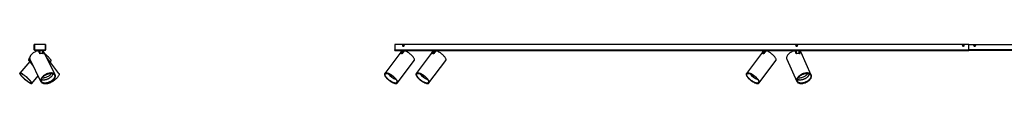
# Model space of a CAD drawing. Header units: millimetres. Extents: x 305 to 991, y 453 to 685.
# Tile 1 of 4: x 305 to 648, y 460 to 473. Entities that reach past the tile are written whole.
import ezdxf

# ---------------------------------------------------------------- set-up
doc = ezdxf.new("R2010")
doc.units = ezdxf.units.MM

msp = doc.modelspace()

# ---------------------------------------------------------------- linework, layer by layer
at = {"color": 7, "linetype": 'Continuous', "lineweight": 25}
for p, q in [((309.7, 471.5), (309.7, 473.35)), ((309.78, 473.35), (309.7, 473.35)), ((309.78, 471.5), (309.78, 473.35)), ((313.54, 473.35), (313.62, 473.35)), ((313.54, 473.35), (313.54, 471.5)), ((313.62, 473.35), (313.62, 471.5)), ((635.27, 473.35), (435.27, 473.35)), ((435.27, 473.35), (435.27, 471.5)), ((635.27, 471.5), (635.27, 473.35)), ((635.27, 473.35), (835.27, 473.35)), ((309.78, 471.5), (309.7, 471.5)), ((313.62, 473.3), (309.78, 473.3)), ((309.78, 473.3), (309.78, 471.48)), ((309.88, 471.38), (313.52, 471.38)), ((309.9, 471.38), (309.9, 471.3)), ((313.42, 471.38), (309.9, 471.38)), ((313.42, 471.3), (309.9, 471.3)), ((310.72, 471.2), (310.72, 471.08)), ((310.73, 471.2), (310.73, 471.08)), ((310.74, 471.2), (310.74, 471.09)), ((311.37, 471.2), (310.75, 471.2)), ((311.57, 470.17), (311.11, 471.09)), ((312.52, 471.2), (311.58, 471.2)), ((312.58, 470.14), (312.59, 471.2)), ((312.58, 470.66), (312.83, 470.17)), ((312.58, 470.43), (312.74, 470.12)), ((312.6, 471.08), (312.6, 471.2)), ((316.93, 462.81), (313.1, 470.61)), ((313.42, 471.38), (313.42, 471.3)), ((313.54, 471.5), (313.62, 471.5)), ((313.62, 471.48), (313.62, 473.3)), ((437.34, 470.65), (431.76, 463.25)), ((435.27, 471.5), (635.27, 471.5)), ((435.27, 471.3), (435.27, 471.5)), ((435.27, 471.3), (635.27, 471.3)), ((437.03, 470.17), (437.34, 470.58)), ((437.2, 470.15), (437.34, 470.35)), ((437.33, 471.2), (437.35, 470.16)), ((437.97, 471.2), (437.36, 471.2)), ((438.55, 471.09), (437.85, 470.17)), ((438.12, 472.99), (438.27, 473.08)), ((438.12, 472.82), (438.12, 472.99)), ((438.12, 472.82), (438.27, 472.73)), ((439.13, 471.2), (438.18, 471.2)), ((438.42, 472.99), (438.27, 473.08)), ((438.42, 472.82), (438.27, 472.73)), ((438.42, 472.82), (438.42, 472.99)), ((439.19, 470.95), (439.2, 471.2)), ((448.34, 470.65), (442.76, 463.25)), ((448.03, 470.17), (448.34, 470.58)), ((448.2, 470.15), (448.34, 470.35)), ((448.33, 471.2), (448.35, 470.16)), ((448.97, 471.2), (448.36, 471.2)), ((449.55, 471.09), (448.85, 470.17)), ((450.13, 471.2), (449.18, 471.2)), ((450.19, 470.95), (450.2, 471.2)), ((563.34, 470.65), (557.76, 463.25)), ((563.03, 470.17), (563.34, 470.58)), ((563.2, 470.15), (563.34, 470.35)), ((563.33, 471.2), (563.35, 470.16)), ((563.97, 471.2), (563.36, 471.2)), ((564.55, 471.09), (563.85, 470.17)), ((565.13, 471.2), (564.18, 471.2)), ((565.19, 470.95), (565.2, 471.2)), ((574.34, 471.2), (574.35, 471.1)), ((574.93, 471.2), (574.36, 471.2)), ((575.11, 470.17), (574.69, 471.09)), ((575.12, 472.99), (575.27, 473.08)), ((575.12, 472.82), (575.12, 472.99)), ((575.12, 472.82), (575.27, 472.73)), ((576.11, 471.2), (575.13, 471.2)), ((575.42, 472.99), (575.27, 473.08)), ((575.42, 472.82), (575.27, 472.73)), ((575.42, 472.82), (575.42, 472.99)), ((576.17, 470.14), (576.19, 471.2)), ((576.18, 470.67), (576.41, 470.17)), ((576.18, 470.45), (576.33, 470.12)), ((580.34, 462.72), (576.84, 470.53)), ((633.12, 472.99), (633.27, 473.08)), ((633.12, 472.82), (633.12, 472.99)), ((633.12, 472.82), (633.27, 472.73)), ((633.42, 472.99), (633.27, 473.08)), ((633.42, 472.82), (633.27, 472.73)), ((633.42, 472.82), (633.42, 472.99)), ((635.27, 471.5), (635.27, 471.3)), ((835.27, 471.5), (635.27, 471.5)), ((835.27, 471.3), (635.27, 471.3)), ((637.12, 472.99), (637.27, 473.08)), ((637.12, 472.82), (637.12, 472.99)), ((637.12, 472.82), (637.27, 472.73)), ((637.42, 472.99), (637.27, 473.08)), ((637.42, 472.82), (637.27, 472.73)), ((637.42, 472.82), (637.42, 472.99)), ((308.1, 467.4), (304.62, 463.4)), ((307.86, 467.71), (309.32, 465.84)), ((308.06, 467.86), (308.18, 467.71)), ((308.17, 468.19), (312, 460.38)), ((308.21, 467.67), (308.18, 467.71)), ((318.29, 463.29), (314, 468.78)), ((315.22, 467.22), (315.55, 467.6)), ((436.15, 459.94), (442.04, 467.74)), ((447.15, 459.94), (453.04, 467.74)), ((562.15, 459.94), (568.04, 467.74)), ((571.82, 468.27), (575.33, 460.47)), ((304.71, 463.38), (304.68, 463.35)), ((431.87, 463.27), (431.82, 463.2)), ((442.87, 463.27), (442.82, 463.2)), ((557.87, 463.27), (557.82, 463.2)), ((308.72, 459.85), (308.74, 459.88)), ((308.78, 459.79), (311.02, 462.38)), ((312.01, 460.54), (312.07, 460.42)), ((312.02, 460.51), (312.02, 460.52)), ((312.05, 460.46), (312.03, 460.49)), ((312.6, 461.66), (312.4, 461.67)), ((314.15, 459.76), (314.26, 459.76)), ((316.86, 462.77), (316.81, 462.89)), ((436.08, 459.99), (436.13, 460.05)), ((447.08, 459.99), (447.13, 460.05)), ((562.08, 459.99), (562.13, 460.05)), ((575.34, 460.62), (575.4, 460.5)), ((575.36, 460.59), (575.35, 460.6)), ((575.39, 460.53), (575.36, 460.57)), ((580.27, 462.69), (580.21, 462.81)), ((580.23, 462.8), (580.23, 462.78)), ((580.24, 462.77), (580.26, 462.72))]:
    msp.add_line(p, q, dxfattribs=at)
at = {"color": 8, "linetype": 'Continuous', "lineweight": 25}
for p, q in [((310.75, 471.2), (310.75, 471.09)), ((311.37, 470.57), (311.37, 471.2)), ((311.58, 471.2), (311.58, 470.15)), ((312.51, 470.15), (312.52, 471.2)), ((312.79, 470.11), (312.83, 470.17)), ((437.03, 470.17), (437.06, 470.13)), ((437.36, 471.2), (437.37, 470.16)), ((437.98, 470.34), (437.97, 471.2)), ((438.18, 471.2), (438.18, 470.61)), ((439.13, 470.98), (439.13, 471.2)), ((448.03, 470.17), (448.06, 470.13)), ((448.36, 471.2), (448.37, 470.16)), ((448.98, 470.34), (448.97, 471.2)), ((449.18, 471.2), (449.18, 470.61)), ((450.13, 470.98), (450.13, 471.2)), ((563.03, 470.17), (563.06, 470.13)), ((563.36, 471.2), (563.37, 470.16)), ((563.98, 470.34), (563.97, 471.2)), ((564.18, 471.2), (564.18, 470.61)), ((565.13, 470.98), (565.13, 471.2)), ((574.36, 471.2), (574.37, 471.1)), ((574.93, 470.56), (574.93, 471.2)), ((575.13, 471.2), (575.14, 470.13)), ((576.1, 470.15), (576.11, 471.2)), ((576.38, 470.11), (576.41, 470.17))]:
    msp.add_line(p, q, dxfattribs=at)
at = {"color": 7, "linetype": 'Continuous', "lineweight": 25, "flags": 128}
for points in [[(310.98, 471.15), (310.69, 471.07), (310.4, 470.98), (310.12, 470.86), (309.84, 470.72), (309.57, 470.57), (309.31, 470.4), (309.07, 470.22), (308.85, 470.03), (308.66, 469.83), (308.49, 469.63), (308.34, 469.42), (308.23, 469.21), (308.15, 469.01), (308.09, 468.81), (308.07, 468.61), (308.09, 468.43), (308.13, 468.26), (308.17, 468.19)], [(311.63, 471.3), (311.62, 471.3), (311.61, 471.29), (311.6, 471.28), (311.59, 471.27), (311.59, 471.26), (311.58, 471.24), (311.58, 471.22), (311.58, 471.2)], [(312.58, 471.3), (312.57, 471.3), (312.56, 471.29), (312.55, 471.28), (312.54, 471.27), (312.53, 471.26), (312.53, 471.24), (312.52, 471.22), (312.52, 471.2)], [(315.55, 467.6), (315.56, 467.61), (315.57, 467.66), (315.56, 467.74), (315.53, 467.84), (315.47, 467.97), (315.38, 468.11), (315.27, 468.26), (315.13, 468.43), (314.97, 468.61), (314.8, 468.81), (314.61, 469.01), (314.4, 469.21), (314.18, 469.42), (313.95, 469.63), (313.72, 469.83), (313.48, 470.03), (313.32, 470.16)], [(438.24, 471.3), (438.23, 471.3), (438.22, 471.29), (438.21, 471.28), (438.2, 471.27), (438.19, 471.26), (438.19, 471.24), (438.18, 471.22), (438.18, 471.2)], [(442.04, 467.74), (442.04, 467.74), (442.09, 467.84), (442.12, 467.97), (442.11, 468.11), (442.08, 468.26), (442.02, 468.43), (441.93, 468.61), (441.81, 468.81), (441.67, 469.01), (441.51, 469.21), (441.32, 469.42), (441.12, 469.63), (440.89, 469.83), (440.66, 470.03), (440.41, 470.22), (440.16, 470.4), (439.91, 470.57), (439.65, 470.72), (439.39, 470.86), (439.14, 470.98), (438.9, 471.07), (438.68, 471.15)], [(439.18, 471.3), (439.17, 471.3), (439.16, 471.29), (439.15, 471.28), (439.15, 471.27), (439.14, 471.26), (439.13, 471.24), (439.13, 471.22), (439.13, 471.2)], [(449.24, 471.3), (449.23, 471.3), (449.22, 471.29), (449.21, 471.28), (449.2, 471.27), (449.19, 471.26), (449.19, 471.24), (449.18, 471.22), (449.18, 471.2)], [(453.04, 467.74), (453.04, 467.74), (453.09, 467.84), (453.12, 467.97), (453.11, 468.11), (453.08, 468.26), (453.02, 468.43), (452.93, 468.61), (452.81, 468.81), (452.67, 469.01), (452.51, 469.21), (452.32, 469.42), (452.12, 469.63), (451.89, 469.83), (451.66, 470.03), (451.41, 470.22), (451.16, 470.4), (450.91, 470.57), (450.65, 470.72), (450.39, 470.86), (450.14, 470.98), (449.9, 471.07), (449.68, 471.15)], [(450.18, 471.3), (450.17, 471.3), (450.16, 471.29), (450.15, 471.28), (450.15, 471.27), (450.14, 471.26), (450.13, 471.24), (450.13, 471.22), (450.13, 471.2)], [(564.24, 471.3), (564.23, 471.3), (564.22, 471.29), (564.21, 471.28), (564.2, 471.27), (564.19, 471.26), (564.19, 471.24), (564.18, 471.22), (564.18, 471.2)], [(568.04, 467.74), (568.04, 467.74), (568.09, 467.84), (568.12, 467.97), (568.11, 468.11), (568.08, 468.26), (568.02, 468.43), (567.93, 468.61), (567.81, 468.81), (567.67, 469.01), (567.51, 469.21), (567.32, 469.42), (567.12, 469.63), (566.89, 469.83), (566.66, 470.03), (566.41, 470.22), (566.16, 470.4), (565.91, 470.57), (565.65, 470.72), (565.39, 470.86), (565.14, 470.98), (564.9, 471.07), (564.68, 471.15)], [(565.18, 471.3), (565.17, 471.3), (565.16, 471.29), (565.15, 471.28), (565.15, 471.27), (565.14, 471.26), (565.13, 471.24), (565.13, 471.22), (565.13, 471.2)], [(574.56, 471.15), (574.27, 471.07), (573.98, 470.98), (573.69, 470.86), (573.41, 470.72), (573.14, 470.57), (572.89, 470.4), (572.65, 470.22), (572.44, 470.03), (572.25, 469.83), (572.09, 469.63), (571.96, 469.42), (571.85, 469.21), (571.78, 469.01), (571.74, 468.81), (571.74, 468.61), (571.76, 468.43), (571.82, 468.27)], [(575.18, 471.3), (575.17, 471.3), (575.16, 471.29), (575.16, 471.28), (575.15, 471.27), (575.14, 471.26), (575.14, 471.24), (575.13, 471.22), (575.13, 471.2)], [(576.16, 471.3), (576.15, 471.3), (576.14, 471.29), (576.13, 471.28), (576.13, 471.27), (576.12, 471.26), (576.12, 471.24), (576.11, 471.22), (576.11, 471.2)], [(308.47, 467.58), (308.43, 467.57), (308.26, 467.56), (308.12, 467.57), (308, 467.61), (307.9, 467.66), (307.84, 467.74), (307.8, 467.84), (307.79, 467.97), (307.81, 468.11), (307.86, 468.26), (307.93, 468.43), (308.03, 468.61), (308.08, 468.68)], [(308.42, 467.66), (308.36, 467.66), (308.22, 467.67), (308.1, 467.71), (308.01, 467.76), (307.95, 467.85), (307.92, 467.95), (307.91, 468.07), (307.94, 468.21), (307.99, 468.37), (308.07, 468.54), (308.08, 468.54)], [(308.39, 467.73), (308.35, 467.73), (308.22, 467.75), (308.12, 467.8), (308.05, 467.87), (308.01, 467.97), (307.99, 468.08), (308.01, 468.21), (308.06, 468.37), (308.08, 468.44)], [(308.67, 459.76), (308.74, 459.77), (308.79, 459.8), (308.8, 459.86), (308.79, 459.94), (308.75, 460.05), (308.69, 460.17), (308.6, 460.31), (308.48, 460.47), (308.35, 460.65), (308.19, 460.83), (308.01, 461.03), (307.81, 461.23), (307.6, 461.44), (307.38, 461.65), (307.15, 461.86), (306.91, 462.06), (306.67, 462.26), (306.43, 462.45), (306.19, 462.63), (305.97, 462.8), (305.75, 462.95), (305.54, 463.08), (305.35, 463.2), (305.17, 463.29), (305.02, 463.36), (304.89, 463.41), (304.78, 463.43), (304.69, 463.43), (304.63, 463.41), (304.6, 463.36), (304.6, 463.29), (304.62, 463.2), (304.68, 463.08), (304.75, 462.95), (304.86, 462.8), (304.98, 462.63), (305.13, 462.45), (305.3, 462.26), (305.49, 462.06), (305.69, 461.86), (305.91, 461.65), (306.14, 461.44), (306.37, 461.23), (306.61, 461.03), (306.85, 460.83), (307.09, 460.65), (307.32, 460.47), (307.55, 460.31), (307.76, 460.17), (307.96, 460.05), (308.14, 459.94), (308.31, 459.86), (308.45, 459.8), (308.57, 459.77), (308.67, 459.76)], [(308.62, 459.8), (308.69, 459.81), (308.73, 459.85), (308.75, 459.91), (308.74, 459.99), (308.7, 460.1), (308.63, 460.22), (308.54, 460.36), (308.42, 460.52), (308.28, 460.7), (308.12, 460.89), (307.94, 461.08), (307.74, 461.28), (307.53, 461.49), (307.3, 461.7), (307.07, 461.91), (306.84, 462.11), (306.6, 462.31), (306.36, 462.49), (306.13, 462.67), (305.9, 462.83), (305.69, 462.97), (305.49, 463.09), (305.31, 463.2), (305.14, 463.28), (305, 463.34), (304.88, 463.38), (304.78, 463.39), (304.71, 463.38), (304.67, 463.34), (304.65, 463.28), (304.66, 463.2), (304.7, 463.09), (304.77, 462.97), (304.86, 462.83), (304.98, 462.67), (305.12, 462.49), (305.28, 462.31), (305.47, 462.11), (305.66, 461.91), (305.88, 461.7), (306.1, 461.49), (306.33, 461.28), (306.57, 461.08), (306.8, 460.89), (307.04, 460.7), (307.27, 460.52), (307.5, 460.36), (307.71, 460.22), (307.91, 460.1), (308.09, 459.99), (308.26, 459.91), (308.4, 459.85), (308.52, 459.81), (308.62, 459.8)], [(307.93, 461.09), (308.11, 460.89), (308.27, 460.7), (308.41, 460.53), (308.53, 460.37), (308.62, 460.23), (308.69, 460.1), (308.73, 460), (308.74, 459.92), (308.73, 459.86), (308.68, 459.82), (308.61, 459.81), (308.52, 459.82), (308.4, 459.86), (308.26, 459.92), (308.09, 460), (307.91, 460.1), (307.71, 460.23), (307.5, 460.37), (307.27, 460.53), (307.04, 460.7), (306.81, 460.89), (306.57, 461.08), (306.33, 461.28), (306.1, 461.49), (305.88, 461.7), (305.67, 461.9), (305.47, 462.11), (305.29, 462.3), (305.13, 462.49), (304.99, 462.66), (304.87, 462.82), (304.78, 462.96), (304.71, 463.09), (304.67, 463.19), (304.66, 463.27), (304.68, 463.33), (304.72, 463.37), (304.79, 463.38), (304.88, 463.37), (305, 463.33), (305.15, 463.28), (305.31, 463.19), (305.49, 463.09), (305.69, 462.97), (305.9, 462.82), (306.13, 462.66), (306.36, 462.49), (306.59, 462.31), (306.83, 462.11), (307.07, 461.91), (307.3, 461.7), (307.52, 461.49), (307.73, 461.29), (307.93, 461.09)], [(307.86, 461.11), (308.03, 460.93), (308.19, 460.75), (308.32, 460.58), (308.43, 460.43), (308.52, 460.29), (308.58, 460.18), (308.62, 460.08), (308.63, 460), (308.61, 459.95), (308.56, 459.92), (308.49, 459.91), (308.39, 459.93), (308.27, 459.97), (308.13, 460.03), (307.97, 460.11), (307.79, 460.22), (307.59, 460.34), (307.38, 460.49), (307.16, 460.64), (306.94, 460.82), (306.71, 461), (306.48, 461.19), (306.26, 461.38), (306.04, 461.58), (305.83, 461.78), (305.63, 461.98), (305.45, 462.17), (305.29, 462.36), (305.14, 462.53), (305.02, 462.69), (304.92, 462.83), (304.85, 462.96), (304.8, 463.07), (304.78, 463.15), (304.78, 463.22), (304.81, 463.26), (304.87, 463.28), (304.96, 463.28), (305.07, 463.25), (305.2, 463.2), (305.35, 463.12), (305.52, 463.03), (305.71, 462.91), (305.91, 462.78), (306.13, 462.63), (306.35, 462.46), (306.58, 462.29), (306.8, 462.1), (307.03, 461.91), (307.25, 461.71), (307.47, 461.51), (307.67, 461.31), (307.86, 461.11)], [(313.35, 459.76), (313.62, 459.77), (313.9, 459.8), (314.19, 459.86), (314.48, 459.94), (314.77, 460.05), (315.06, 460.17), (315.34, 460.31), (315.61, 460.47), (315.86, 460.65), (316.1, 460.83), (316.31, 461.03), (316.5, 461.23), (316.67, 461.44), (316.8, 461.65), (316.91, 461.86), (316.98, 462.06), (317.02, 462.26), (317.03, 462.45), (317, 462.63), (316.94, 462.8), (316.85, 462.95), (316.72, 463.08), (316.57, 463.2), (316.39, 463.29), (316.19, 463.36), (315.96, 463.41), (315.71, 463.43), (315.45, 463.43), (315.17, 463.41), (314.89, 463.36), (314.6, 463.29), (314.3, 463.2), (314.01, 463.08), (313.73, 462.95), (313.45, 462.8), (313.19, 462.63), (312.95, 462.45), (312.72, 462.26), (312.52, 462.06), (312.34, 461.86), (312.19, 461.65), (312.07, 461.44), (311.99, 461.23), (311.93, 461.03), (311.91, 460.83), (311.92, 460.65), (311.96, 460.47), (312.04, 460.31), (312.14, 460.17), (312.28, 460.05), (312.45, 459.94), (312.64, 459.86), (312.86, 459.8), (313.1, 459.77), (313.35, 459.76)], [(313.38, 459.8), (313.65, 459.81), (313.93, 459.85), (314.21, 459.91), (314.5, 459.99), (314.79, 460.1), (315.08, 460.22), (315.35, 460.36), (315.62, 460.52), (315.87, 460.7), (316.1, 460.89), (316.31, 461.08), (316.49, 461.28), (316.65, 461.49), (316.77, 461.7), (316.87, 461.91), (316.93, 462.11), (316.96, 462.31), (316.95, 462.49), (316.92, 462.67), (316.85, 462.83), (316.74, 462.97), (316.61, 463.09), (316.45, 463.2), (316.26, 463.28), (316.04, 463.34), (315.81, 463.38), (315.55, 463.39), (315.28, 463.38), (315.01, 463.34), (314.72, 463.28), (314.43, 463.2), (314.14, 463.09), (313.85, 462.97), (313.58, 462.83), (313.31, 462.67), (313.06, 462.49), (312.83, 462.31), (312.63, 462.11), (312.44, 461.91), (312.29, 461.7), (312.16, 461.49), (312.07, 461.28), (312, 461.08), (311.97, 460.89), (311.98, 460.7), (312.02, 460.52), (312.09, 460.36), (312.19, 460.22), (312.32, 460.1), (312.49, 459.99), (312.68, 459.91), (312.89, 459.85), (313.13, 459.81), (313.38, 459.8)], [(316.3, 461.09), (316.1, 460.89), (315.87, 460.7), (315.62, 460.53), (315.36, 460.37), (315.08, 460.23), (314.8, 460.1), (314.51, 460), (314.22, 459.92), (313.93, 459.86), (313.65, 459.82), (313.39, 459.81), (313.13, 459.82), (312.9, 459.86), (312.69, 459.92), (312.5, 460), (312.33, 460.1), (312.2, 460.23), (312.1, 460.37), (312.03, 460.53), (311.99, 460.7), (311.98, 460.89), (312.01, 461.08), (312.07, 461.28), (312.17, 461.49), (312.29, 461.7), (312.45, 461.9), (312.63, 462.11), (312.84, 462.3), (313.07, 462.49), (313.31, 462.66), (313.58, 462.82), (313.85, 462.96), (314.14, 463.09), (314.43, 463.19), (314.71, 463.27), (315, 463.33), (315.28, 463.37), (315.54, 463.38), (315.8, 463.37), (316.03, 463.33), (316.25, 463.28), (316.44, 463.19), (316.6, 463.09), (316.73, 462.97), (316.84, 462.82), (316.91, 462.66), (316.95, 462.49), (316.95, 462.31), (316.92, 462.11), (316.86, 461.91), (316.76, 461.7), (316.64, 461.49), (316.48, 461.29), (316.3, 461.09)], [(316.2, 461.11), (316, 460.93), (315.78, 460.75), (315.54, 460.58), (315.29, 460.43), (315.02, 460.29), (314.75, 460.18), (314.47, 460.08), (314.19, 460), (313.92, 459.95), (313.65, 459.92), (313.4, 459.91), (313.16, 459.93), (312.94, 459.97), (312.74, 460.03), (312.56, 460.11), (312.41, 460.22), (312.29, 460.34), (312.2, 460.49), (312.15, 460.64), (312.12, 460.82), (312.13, 461), (312.17, 461.19), (312.24, 461.38), (312.35, 461.58), (312.48, 461.78), (312.64, 461.98), (312.83, 462.17), (313.04, 462.36), (313.27, 462.53), (313.52, 462.69), (313.78, 462.83), (314.05, 462.96), (314.32, 463.07), (314.6, 463.15), (314.88, 463.22), (315.15, 463.26), (315.41, 463.28), (315.66, 463.28), (315.89, 463.25), (316.1, 463.2), (316.29, 463.12), (316.45, 463.03), (316.58, 462.91), (316.69, 462.78), (316.76, 462.63), (316.8, 462.46), (316.81, 462.29), (316.79, 462.1), (316.73, 461.91), (316.64, 461.71), (316.52, 461.51), (316.37, 461.31), (316.2, 461.11)], [(315.67, 463.28), (315.54, 463.09), (315.37, 462.89), (315.17, 462.71), (314.96, 462.53), (314.72, 462.36), (314.47, 462.21), (314.21, 462.07), (313.94, 461.95), (313.67, 461.85), (313.39, 461.77), (313.12, 461.71), (312.85, 461.67), (312.6, 461.66)], [(318.29, 463.29), (318.34, 463.2), (318.36, 463.08), (318.35, 462.95), (318.32, 462.8), (318.25, 462.63), (318.16, 462.45), (318.04, 462.26), (317.9, 462.06), (317.73, 461.86), (317.54, 461.65), (317.34, 461.44), (317.11, 461.23), (316.88, 461.03), (316.63, 460.83), (316.38, 460.65), (316.12, 460.47), (315.87, 460.31), (315.62, 460.17), (315.37, 460.05), (315.14, 459.94), (314.91, 459.86), (314.71, 459.8), (314.52, 459.77), (314.35, 459.76)], [(435.67, 459.76), (435.83, 459.77), (435.96, 459.8), (436.07, 459.86), (436.15, 459.94), (436.2, 460.05), (436.23, 460.17), (436.22, 460.31), (436.19, 460.47), (436.12, 460.65), (436.03, 460.83), (435.91, 461.03), (435.76, 461.23), (435.59, 461.44), (435.4, 461.65), (435.19, 461.86), (434.97, 462.06), (434.73, 462.26), (434.48, 462.45), (434.22, 462.63), (433.96, 462.8), (433.7, 462.95), (433.45, 463.08), (433.2, 463.2), (432.96, 463.29), (432.73, 463.36), (432.52, 463.41), (432.33, 463.43), (432.16, 463.43), (432.01, 463.41), (431.89, 463.36), (431.79, 463.29), (431.72, 463.2), (431.69, 463.08), (431.68, 462.95), (431.7, 462.8), (431.75, 462.63), (431.83, 462.45), (431.93, 462.26), (432.07, 462.06), (432.22, 461.86), (432.4, 461.65), (432.6, 461.44), (432.82, 461.23), (433.06, 461.03), (433.3, 460.83), (433.55, 460.65), (433.81, 460.47), (434.07, 460.31), (434.33, 460.17), (434.58, 460.05), (434.83, 459.94), (435.06, 459.86), (435.28, 459.8), (435.48, 459.77), (435.67, 459.76)], [(435.62, 459.8), (435.78, 459.81), (435.91, 459.85), (436.02, 459.91), (436.1, 459.99), (436.15, 460.1), (436.17, 460.22), (436.16, 460.36), (436.12, 460.52), (436.05, 460.7), (435.96, 460.89), (435.83, 461.08), (435.68, 461.28), (435.51, 461.49), (435.31, 461.7), (435.1, 461.91), (434.87, 462.11), (434.63, 462.31), (434.38, 462.49), (434.13, 462.67), (433.87, 462.83), (433.61, 462.97), (433.36, 463.09), (433.12, 463.2), (432.88, 463.28), (432.67, 463.34), (432.46, 463.38), (432.28, 463.39), (432.12, 463.38), (431.99, 463.34), (431.88, 463.28), (431.8, 463.2), (431.75, 463.09), (431.73, 462.97), (431.74, 462.83), (431.78, 462.67), (431.85, 462.49), (431.95, 462.31), (432.07, 462.11), (432.22, 461.91), (432.4, 461.7), (432.59, 461.49), (432.8, 461.28), (433.03, 461.08), (433.27, 460.89), (433.52, 460.7), (433.78, 460.52), (434.04, 460.36), (434.29, 460.22), (434.54, 460.1), (434.79, 459.99), (435.02, 459.91), (435.24, 459.85), (435.44, 459.81), (435.62, 459.8)], [(435.82, 461.09), (435.95, 460.89), (436.04, 460.7), (436.11, 460.53), (436.15, 460.37), (436.16, 460.23), (436.14, 460.1), (436.09, 460), (436.01, 459.92), (435.91, 459.86), (435.78, 459.82), (435.62, 459.81), (435.44, 459.82), (435.24, 459.86), (435.02, 459.92), (434.79, 460), (434.55, 460.1), (434.29, 460.23), (434.04, 460.37), (433.78, 460.53), (433.53, 460.7), (433.28, 460.89), (433.04, 461.08), (432.81, 461.28), (432.6, 461.49), (432.4, 461.7), (432.23, 461.9), (432.08, 462.11), (431.96, 462.3), (431.86, 462.49), (431.79, 462.66), (431.75, 462.82), (431.74, 462.96), (431.76, 463.09), (431.81, 463.19), (431.89, 463.27), (432, 463.33), (432.13, 463.37), (432.29, 463.38), (432.47, 463.37), (432.67, 463.33), (432.88, 463.28), (433.12, 463.19), (433.36, 463.09), (433.61, 462.97), (433.87, 462.82), (434.12, 462.66), (434.38, 462.49), (434.63, 462.31), (434.87, 462.11), (435.09, 461.91), (435.31, 461.7), (435.5, 461.49), (435.67, 461.29), (435.82, 461.09)], [(435.72, 461.11), (435.84, 460.93), (435.93, 460.75), (435.99, 460.58), (436.03, 460.43), (436.04, 460.29), (436.02, 460.18), (435.96, 460.08), (435.89, 460), (435.78, 459.95), (435.65, 459.92), (435.49, 459.91), (435.31, 459.93), (435.12, 459.97), (434.9, 460.03), (434.68, 460.11), (434.44, 460.22), (434.2, 460.34), (433.95, 460.49), (433.7, 460.64), (433.46, 460.82), (433.22, 461), (433, 461.19), (432.79, 461.38), (432.59, 461.58), (432.41, 461.78), (432.26, 461.98), (432.12, 462.17), (432.02, 462.36), (431.94, 462.53), (431.89, 462.69), (431.87, 462.83), (431.87, 462.96), (431.91, 463.07), (431.98, 463.15), (432.07, 463.22), (432.19, 463.26), (432.33, 463.28), (432.5, 463.28), (432.69, 463.25), (432.89, 463.2), (433.11, 463.12), (433.34, 463.03), (433.59, 462.91), (433.83, 462.78), (434.08, 462.63), (434.32, 462.46), (434.56, 462.29), (434.8, 462.1), (435.02, 461.91), (435.22, 461.71), (435.41, 461.51), (435.57, 461.31), (435.72, 461.11)], [(446.67, 459.76), (446.83, 459.77), (446.96, 459.8), (447.07, 459.86), (447.15, 459.94), (447.2, 460.05), (447.23, 460.17), (447.22, 460.31), (447.19, 460.47), (447.12, 460.65), (447.03, 460.83), (446.91, 461.03), (446.76, 461.23), (446.59, 461.44), (446.4, 461.65), (446.19, 461.86), (445.97, 462.06), (445.73, 462.26), (445.48, 462.45), (445.22, 462.63), (444.96, 462.8), (444.7, 462.95), (444.45, 463.08), (444.2, 463.2), (443.96, 463.29), (443.73, 463.36), (443.52, 463.41), (443.33, 463.43), (443.16, 463.43), (443.01, 463.41), (442.89, 463.36), (442.79, 463.29), (442.72, 463.2), (442.69, 463.08), (442.68, 462.95), (442.7, 462.8), (442.75, 462.63), (442.83, 462.45), (442.93, 462.26), (443.07, 462.06), (443.22, 461.86), (443.4, 461.65), (443.6, 461.44), (443.82, 461.23), (444.06, 461.03), (444.3, 460.83), (444.55, 460.65), (444.81, 460.47), (445.07, 460.31), (445.33, 460.17), (445.58, 460.05), (445.83, 459.94), (446.06, 459.86), (446.28, 459.8), (446.48, 459.77), (446.67, 459.76)], [(446.62, 459.8), (446.78, 459.81), (446.91, 459.85), (447.02, 459.91), (447.1, 459.99), (447.15, 460.1), (447.17, 460.22), (447.16, 460.36), (447.12, 460.52), (447.05, 460.7), (446.96, 460.89), (446.83, 461.08), (446.68, 461.28), (446.51, 461.49), (446.31, 461.7), (446.1, 461.91), (445.87, 462.11), (445.63, 462.31), (445.38, 462.49), (445.13, 462.67), (444.87, 462.83), (444.61, 462.97), (444.36, 463.09), (444.12, 463.2), (443.88, 463.28), (443.67, 463.34), (443.46, 463.38), (443.28, 463.39), (443.12, 463.38), (442.99, 463.34), (442.88, 463.28), (442.8, 463.2), (442.75, 463.09), (442.73, 462.97), (442.74, 462.83), (442.78, 462.67), (442.85, 462.49), (442.95, 462.31), (443.07, 462.11), (443.22, 461.91), (443.4, 461.7), (443.59, 461.49), (443.8, 461.28), (444.03, 461.08), (444.27, 460.89), (444.52, 460.7), (444.78, 460.52), (445.04, 460.36), (445.29, 460.22), (445.54, 460.1), (445.79, 459.99), (446.02, 459.91), (446.24, 459.85), (446.44, 459.81), (446.62, 459.8)], [(446.82, 461.09), (446.95, 460.89), (447.04, 460.7), (447.11, 460.53), (447.15, 460.37), (447.16, 460.23), (447.14, 460.1), (447.09, 460), (447.01, 459.92), (446.91, 459.86), (446.78, 459.82), (446.62, 459.81), (446.44, 459.82), (446.24, 459.86), (446.02, 459.92), (445.79, 460), (445.55, 460.1), (445.29, 460.23), (445.04, 460.37), (444.78, 460.53), (444.53, 460.7), (444.28, 460.89), (444.04, 461.08), (443.81, 461.28), (443.6, 461.49), (443.4, 461.7), (443.23, 461.9), (443.08, 462.11), (442.96, 462.3), (442.86, 462.49), (442.79, 462.66), (442.75, 462.82), (442.74, 462.96), (442.76, 463.09), (442.81, 463.19), (442.89, 463.27), (443, 463.33), (443.13, 463.37), (443.29, 463.38), (443.47, 463.37), (443.67, 463.33), (443.88, 463.28), (444.12, 463.19), (444.36, 463.09), (444.61, 462.97), (444.87, 462.82), (445.12, 462.66), (445.38, 462.49), (445.63, 462.31), (445.87, 462.11), (446.09, 461.91), (446.31, 461.7), (446.5, 461.49), (446.67, 461.29), (446.82, 461.09)], [(446.72, 461.11), (446.84, 460.93), (446.93, 460.75), (446.99, 460.58), (447.03, 460.43), (447.04, 460.29), (447.02, 460.18), (446.96, 460.08), (446.89, 460), (446.78, 459.95), (446.65, 459.92), (446.49, 459.91), (446.31, 459.93), (446.12, 459.97), (445.9, 460.03), (445.68, 460.11), (445.44, 460.22), (445.2, 460.34), (444.95, 460.49), (444.7, 460.64), (444.46, 460.82), (444.22, 461), (444, 461.19), (443.79, 461.38), (443.59, 461.58), (443.41, 461.78), (443.26, 461.98), (443.12, 462.17), (443.02, 462.36), (442.94, 462.53), (442.89, 462.69), (442.87, 462.83), (442.87, 462.96), (442.91, 463.07), (442.98, 463.15), (443.07, 463.22), (443.19, 463.26), (443.33, 463.28), (443.5, 463.28), (443.69, 463.25), (443.89, 463.2), (444.11, 463.12), (444.34, 463.03), (444.59, 462.91), (444.83, 462.78), (445.08, 462.63), (445.32, 462.46), (445.56, 462.29), (445.8, 462.1), (446.02, 461.91), (446.22, 461.71), (446.41, 461.51), (446.57, 461.31), (446.72, 461.11)], [(561.67, 459.76), (561.83, 459.77), (561.96, 459.8), (562.07, 459.86), (562.15, 459.94), (562.2, 460.05), (562.23, 460.17), (562.22, 460.31), (562.19, 460.47), (562.12, 460.65), (562.03, 460.83), (561.91, 461.03), (561.76, 461.23), (561.59, 461.44), (561.4, 461.65), (561.19, 461.86), (560.97, 462.06), (560.73, 462.26), (560.48, 462.45), (560.22, 462.63), (559.96, 462.8), (559.7, 462.95), (559.45, 463.08), (559.2, 463.2), (558.96, 463.29), (558.73, 463.36), (558.52, 463.41), (558.33, 463.43), (558.16, 463.43), (558.01, 463.41), (557.89, 463.36), (557.79, 463.29), (557.72, 463.2), (557.69, 463.08), (557.68, 462.95), (557.7, 462.8), (557.75, 462.63), (557.83, 462.45), (557.93, 462.26), (558.07, 462.06), (558.22, 461.86), (558.4, 461.65), (558.6, 461.44), (558.82, 461.23), (559.06, 461.03), (559.3, 460.83), (559.55, 460.65), (559.81, 460.47), (560.07, 460.31), (560.33, 460.17), (560.58, 460.05), (560.83, 459.94), (561.06, 459.86), (561.28, 459.8), (561.48, 459.77), (561.67, 459.76)], [(561.62, 459.8), (561.78, 459.81), (561.91, 459.85), (562.02, 459.91), (562.1, 459.99), (562.15, 460.1), (562.17, 460.22), (562.16, 460.36), (562.12, 460.52), (562.05, 460.7), (561.96, 460.89), (561.83, 461.08), (561.68, 461.28), (561.51, 461.49), (561.31, 461.7), (561.1, 461.91), (560.87, 462.11), (560.63, 462.31), (560.38, 462.49), (560.13, 462.67), (559.87, 462.83), (559.61, 462.97), (559.36, 463.09), (559.12, 463.2), (558.88, 463.28), (558.67, 463.34), (558.46, 463.38), (558.28, 463.39), (558.12, 463.38), (557.99, 463.34), (557.88, 463.28), (557.8, 463.2), (557.75, 463.09), (557.73, 462.97), (557.74, 462.83), (557.78, 462.67), (557.85, 462.49), (557.95, 462.31), (558.07, 462.11), (558.22, 461.91), (558.4, 461.7), (558.59, 461.49), (558.8, 461.28), (559.03, 461.08), (559.27, 460.89), (559.52, 460.7), (559.78, 460.52), (560.04, 460.36), (560.29, 460.22), (560.54, 460.1), (560.79, 459.99), (561.02, 459.91), (561.24, 459.85), (561.44, 459.81), (561.62, 459.8)], [(561.82, 461.09), (561.95, 460.89), (562.04, 460.7), (562.11, 460.53), (562.15, 460.37), (562.16, 460.23), (562.14, 460.1), (562.09, 460), (562.01, 459.92), (561.91, 459.86), (561.78, 459.82), (561.62, 459.81), (561.44, 459.82), (561.24, 459.86), (561.02, 459.92), (560.79, 460), (560.55, 460.1), (560.29, 460.23), (560.04, 460.37), (559.78, 460.53), (559.53, 460.7), (559.28, 460.89), (559.04, 461.08), (558.81, 461.28), (558.6, 461.49), (558.4, 461.7), (558.23, 461.9), (558.08, 462.11), (557.96, 462.3), (557.86, 462.49), (557.79, 462.66), (557.75, 462.82), (557.74, 462.96), (557.76, 463.09), (557.81, 463.19), (557.89, 463.27), (558, 463.33), (558.13, 463.37), (558.29, 463.38), (558.47, 463.37), (558.67, 463.33), (558.88, 463.28), (559.12, 463.19), (559.36, 463.09), (559.61, 462.97), (559.87, 462.82), (560.12, 462.66), (560.38, 462.49), (560.63, 462.31), (560.87, 462.11), (561.09, 461.91), (561.31, 461.7), (561.5, 461.49), (561.67, 461.29), (561.82, 461.09)], [(561.72, 461.11), (561.84, 460.93), (561.93, 460.75), (561.99, 460.58), (562.03, 460.43), (562.04, 460.29), (562.02, 460.18), (561.96, 460.08), (561.89, 460), (561.78, 459.95), (561.65, 459.92), (561.49, 459.91), (561.31, 459.93), (561.12, 459.97), (560.9, 460.03), (560.68, 460.11), (560.44, 460.22), (560.2, 460.34), (559.95, 460.49), (559.7, 460.64), (559.46, 460.82), (559.22, 461), (559, 461.19), (558.79, 461.38), (558.59, 461.58), (558.41, 461.78), (558.26, 461.98), (558.12, 462.17), (558.02, 462.36), (557.94, 462.53), (557.89, 462.69), (557.87, 462.83), (557.87, 462.96), (557.91, 463.07), (557.98, 463.15), (558.07, 463.22), (558.19, 463.26), (558.33, 463.28), (558.5, 463.28), (558.69, 463.25), (558.89, 463.2), (559.11, 463.12), (559.34, 463.03), (559.59, 462.91), (559.83, 462.78), (560.08, 462.63), (560.32, 462.46), (560.56, 462.29), (560.8, 462.1), (561.02, 461.91), (561.22, 461.71), (561.41, 461.51), (561.57, 461.31), (561.72, 461.11)], [(576.81, 459.76), (577.09, 459.77), (577.38, 459.8), (577.67, 459.86), (577.97, 459.94), (578.26, 460.05), (578.55, 460.17), (578.83, 460.31), (579.1, 460.47), (579.35, 460.65), (579.58, 460.83), (579.79, 461.03), (579.97, 461.23), (580.12, 461.44), (580.25, 461.65), (580.34, 461.86), (580.4, 462.06), (580.42, 462.26), (580.42, 462.45), (580.38, 462.63), (580.3, 462.8), (580.2, 462.95), (580.06, 463.08), (579.89, 463.2), (579.7, 463.29), (579.48, 463.36), (579.25, 463.41), (578.99, 463.43), (578.72, 463.43), (578.43, 463.41), (578.14, 463.36), (577.85, 463.29), (577.55, 463.2), (577.26, 463.08), (576.97, 462.95), (576.7, 462.8), (576.44, 462.63), (576.2, 462.45), (575.98, 462.26), (575.79, 462.06), (575.62, 461.86), (575.48, 461.65), (575.37, 461.44), (575.3, 461.23), (575.25, 461.03), (575.24, 460.83), (575.27, 460.65), (575.32, 460.47), (575.41, 460.31), (575.54, 460.17), (575.69, 460.05), (575.87, 459.94), (576.07, 459.86), (576.3, 459.8), (576.55, 459.77), (576.81, 459.76)], [(576.84, 459.8), (577.12, 459.81), (577.4, 459.85), (577.69, 459.91), (577.99, 459.99), (578.28, 460.1), (578.57, 460.22), (578.84, 460.36), (579.1, 460.52), (579.35, 460.7), (579.57, 460.89), (579.77, 461.08), (579.95, 461.28), (580.09, 461.49), (580.21, 461.7), (580.29, 461.91), (580.34, 462.11), (580.36, 462.31), (580.34, 462.49), (580.29, 462.67), (580.21, 462.83), (580.09, 462.97), (579.94, 463.09), (579.76, 463.2), (579.56, 463.28), (579.34, 463.34), (579.09, 463.38), (578.83, 463.39), (578.55, 463.38), (578.27, 463.34), (577.97, 463.28), (577.68, 463.2), (577.39, 463.09), (577.1, 462.97), (576.83, 462.83), (576.57, 462.67), (576.32, 462.49), (576.1, 462.31), (575.89, 462.11), (575.72, 461.91), (575.57, 461.7), (575.46, 461.49), (575.37, 461.28), (575.32, 461.08), (575.31, 460.89), (575.33, 460.7), (575.38, 460.52), (575.46, 460.36), (575.58, 460.22), (575.73, 460.1), (575.9, 459.99), (576.11, 459.91), (576.33, 459.85), (576.58, 459.81), (576.84, 459.8)], [(579.77, 461.09), (579.57, 460.89), (579.35, 460.7), (579.1, 460.53), (578.84, 460.37), (578.57, 460.23), (578.28, 460.1), (577.99, 460), (577.7, 459.92), (577.41, 459.86), (577.12, 459.82), (576.85, 459.81), (576.59, 459.82), (576.34, 459.86), (576.12, 459.92), (575.91, 460), (575.74, 460.1), (575.59, 460.23), (575.47, 460.37), (575.39, 460.53), (575.34, 460.7), (575.32, 460.89), (575.33, 461.08), (575.38, 461.28), (575.47, 461.49), (575.58, 461.7), (575.73, 461.9), (575.9, 462.11), (576.1, 462.3), (576.32, 462.49), (576.57, 462.66), (576.83, 462.82), (577.1, 462.96), (577.39, 463.09), (577.68, 463.19), (577.97, 463.27), (578.26, 463.33), (578.55, 463.37), (578.82, 463.38), (579.08, 463.37), (579.33, 463.33), (579.55, 463.28), (579.76, 463.19), (579.93, 463.09), (580.08, 462.97), (580.2, 462.82), (580.28, 462.66), (580.33, 462.49), (580.35, 462.31), (580.34, 462.11), (580.29, 461.91), (580.2, 461.7), (580.09, 461.49), (579.94, 461.29), (579.77, 461.09)], [(579.66, 461.11), (579.47, 460.93), (579.25, 460.75), (579.02, 460.58), (578.77, 460.43), (578.5, 460.29), (578.23, 460.18), (577.95, 460.08), (577.66, 460), (577.39, 459.95), (577.11, 459.92), (576.85, 459.91), (576.6, 459.93), (576.37, 459.97), (576.16, 460.03), (575.97, 460.11), (575.81, 460.22), (575.68, 460.34), (575.58, 460.49), (575.5, 460.64), (575.47, 460.82), (575.46, 461), (575.49, 461.19), (575.55, 461.38), (575.64, 461.58), (575.77, 461.78), (575.92, 461.98), (576.1, 462.17), (576.31, 462.36), (576.53, 462.53), (576.78, 462.69), (577.03, 462.83), (577.3, 462.96), (577.58, 463.07), (577.86, 463.15), (578.14, 463.22), (578.42, 463.26), (578.69, 463.28), (578.94, 463.28), (579.19, 463.25), (579.41, 463.2), (579.61, 463.12), (579.78, 463.03), (579.93, 462.91), (580.05, 462.78), (580.13, 462.63), (580.19, 462.46), (580.21, 462.29), (580.2, 462.1), (580.15, 461.91), (580.08, 461.71), (579.97, 461.51), (579.83, 461.31), (579.66, 461.11)], [(579.17, 463.25), (579.06, 463.09), (578.9, 462.89), (578.71, 462.71), (578.5, 462.53), (578.27, 462.36), (578.03, 462.21), (577.76, 462.07), (577.49, 461.95), (577.22, 461.85), (576.94, 461.77), (576.66, 461.71), (576.39, 461.67), (576.13, 461.66)], [(313.85, 459.79), (313.98, 459.77), (314.15, 459.76)], [(313.99, 459.82), (314.02, 459.81), (314.07, 459.81)], [(314.05, 459.82), (314.03, 459.82), (314.01, 459.82)], [(316.81, 462.88), (316.81, 462.87), (316.82, 462.86)], [(316.83, 462.85), (316.84, 462.82), (316.85, 462.8)], [(576.13, 461.66), (575.88, 461.67), (575.71, 461.7)]]:
    msp.add_lwpolyline(points, dxfattribs=at)
at = {"color": 8, "linetype": 'Continuous', "lineweight": 25, "flags": 128}
for points in [[(312.15, 461.12), (312.35, 461.06), (312.58, 461.02), (312.82, 461.01), (313.08, 461.01), (313.35, 461.04), (313.63, 461.1), (313.91, 461.18), (314.2, 461.28), (314.48, 461.4), (314.75, 461.54), (315.01, 461.69), (315.25, 461.86), (315.48, 462.04), (315.68, 462.23)], [(315.69, 462.2), (315.49, 462.01), (315.26, 461.83), (315.02, 461.66), (314.76, 461.51), (314.49, 461.37), (314.21, 461.25), (313.93, 461.15), (313.65, 461.07), (313.37, 461.02), (313.1, 460.98), (312.84, 460.98), (312.59, 460.99), (312.37, 461.03), (312.16, 461.1), (312.15, 461.1)], [(579.2, 462.2), (579.01, 462.01), (578.79, 461.83), (578.55, 461.66), (578.29, 461.51), (578.02, 461.37), (577.74, 461.25), (577.45, 461.15), (577.17, 461.07), (576.88, 461.02), (576.6, 460.98), (576.34, 460.98), (576.08, 460.99), (575.85, 461.03), (575.63, 461.1), (575.48, 461.16)], [(575.49, 461.18), (575.62, 461.13), (575.83, 461.06), (576.07, 461.02), (576.32, 461.01), (576.59, 461.01), (576.87, 461.04), (577.15, 461.1), (577.44, 461.18), (577.73, 461.28), (578.01, 461.4), (578.28, 461.54), (578.53, 461.69), (578.77, 461.86), (578.99, 462.04), (579.19, 462.23)]]:
    msp.add_lwpolyline(points, dxfattribs=at)
at = {"color": 7, "linetype": 'Continuous', "lineweight": 25}
for centre, radius in [((438.27, 472.9), 0.245), ((438.27, 472.9), 0.25), ((575.27, 472.9), 0.245), ((575.27, 472.9), 0.25), ((633.27, 472.9), 0.245), ((633.27, 472.9), 0.25), ((637.27, 472.9), 0.245), ((637.27, 472.9), 0.25)]:
    msp.add_circle(centre, radius, dxfattribs=at)
for centre, radius, start, end in [((309.9, 471.5), 0.2, 180, 270), ((309.9, 471.5), 0.12, 180, 270), ((309.88, 471.48), 0.1, 180, 270), ((310.62, 471.2), 0.1, 1.0283, 90), ((310.63, 471.2), 0.1, 0.8708, 90), ((310.66, 471.21), 0.0928, 355.8516, 84.5808), ((311.28, 471.21), 0.0928, 355.8516, 84.5808), ((312.25, 467.3), 2.86, 79.0268, 100.9732), ((312.69, 471.2), 0.1, 90, 179.5135), ((312.18, 470.12), 1.05, 28.1912, 66.9328), ((312.7, 471.2), 0.1, 90, 179.6717), ((313.42, 471.5), 0.12, 270, 0), ((313.42, 471.5), 0.2, 270, 0), ((313.52, 471.48), 0.1, 270, 0), ((437.36, 468.95), 1.21, 73.0285, 106.9715), ((437.23, 471.2), 0.1, 0.8708, 90), ((437.27, 471.21), 0.0928, 355.8516, 84.5808), ((437.88, 471.21), 0.0928, 355.8516, 84.5808), ((439.3, 471.2), 0.1, 90, 179.5135), ((448.36, 468.95), 1.21, 73.0285, 106.9715), ((448.23, 471.2), 0.1, 0.8708, 90), ((448.27, 471.21), 0.0928, 355.8516, 84.5808), ((448.88, 471.21), 0.0928, 355.8516, 84.5808), ((450.3, 471.2), 0.1, 90, 179.5135), ((563.36, 468.95), 1.21, 73.0285, 106.9715), ((563.23, 471.2), 0.1, 0.8708, 90), ((563.27, 471.21), 0.0928, 355.8516, 84.5808), ((563.88, 471.21), 0.0928, 355.8516, 84.5808), ((565.3, 471.2), 0.1, 90, 179.5135), ((574.24, 471.2), 0.1, 0.6971, 90), ((574.27, 471.21), 0.0939, 356.6528, 85.6621), ((574.83, 471.21), 0.0939, 356.6528, 85.6621), ((575.8, 467.1), 3.06, 79.3887, 100.6113), ((576.29, 471.2), 0.1, 90, 179.3469), ((575.81, 470.02), 1.14, 26.4549, 70.9121), ((309.53, 467.9), 1.72, 146.1418, 169.6524), ((309.96, 468.4), 1.92, 145.6744, 166.054), ((314.32, 460.33), 0.571, 240.7668, 273.185)]:
    msp.add_arc(centre, radius, start, end, dxfattribs=at)
at = {"color": 8, "linetype": 'Continuous', "lineweight": 25}
for centre, radius, start, end in [((314.16, 463.83), 2.2, 313.5153, 341.6588), ((314.15, 463.82), 2.23, 313.763, 342.0543), ((437.89, 466.81), 6.1, 216.7193, 249.1908), ((437.95, 466.89), 6.17, 217.4474, 248.4627), ((448.89, 466.81), 6.1, 216.7193, 249.1908), ((448.95, 466.89), 6.17, 217.4474, 248.4627), ((563.89, 466.81), 6.1, 216.7193, 249.1908), ((563.95, 466.89), 6.17, 217.4474, 248.4627), ((577.75, 463.69), 2.04, 314.7016, 342.623), ((577.74, 463.67), 2.07, 314.944, 343.0216)]:
    msp.add_arc(centre, radius, start, end, dxfattribs=at)
for centre, major_axis, ratio, start_param, end_param in [((310.87, 471.2), (0.15, -0.001), 0.001209, 2.6363, 3.143048), ((310.88, 471.2), (0.15, -0.001), 0.001703, 3.142951, 3.718421), ((312.44, 471.2), (0.15, 0.001), 0.001703, 6.281276, 7.277078), ((312.45, 471.2), (0.15, 0.001), 0.001209, 5.942221, 6.281339), ((437.48, 471.2), (0.15, -0.001), 0.001703, 3.142951, 3.718421), ((439.05, 471.2), (0.15, 0.001), 0.001703, 6.281276, 7.277078), ((448.48, 471.2), (0.15, -0.001), 0.001703, 3.142951, 3.718421), ((450.05, 471.2), (0.15, 0.001), 0.001703, 6.281276, 7.277078), ((563.48, 471.2), (0.15, -0.001), 0.001703, 3.142951, 3.718421), ((565.05, 471.2), (0.15, 0.001), 0.001703, 6.281276, 7.277078), ((574.49, 471.2), (0.15, -0.001), 0.002136, 3.140964, 3.664208), ((576.04, 471.2), (0.15, 0.001), 0.002136, 0.000432, 1.048105)]:
    msp.add_ellipse(centre, major_axis=major_axis, ratio=ratio, start_param=start_param, end_param=end_param, dxfattribs=at)
at = {"color": 7, "linetype": 'Continuous', "lineweight": 25}
for centre, ratio, start_param, end_param in [((311.49, 471.2), 0.008049, 0.994068, 2.564788), ((438.1, 471.2), 0.008049, 0.994068, 2.564788), ((449.1, 471.2), 0.008049, 0.994068, 2.564788), ((564.1, 471.2), 0.008049, 0.994068, 2.564788), ((575.06, 471.2), 0.007944, 1.048304, 2.619024)]:
    msp.add_ellipse(centre, major_axis=(0.15, 0), ratio=ratio, start_param=start_param, end_param=end_param, dxfattribs=at)
for points, knots in [([(311.11, 471.09), (311.11, 471.1), (311.1, 471.12), (311.07, 471.14), (311.04, 471.15), (311.01, 471.15), (310.99, 471.15), (310.98, 471.15)], [0, 0, 0, 0, 0.203682, 0.407256, 0.613897, 0.828073, 1, 1, 1, 1]), ([(311.7, 470.11), (311.69, 470.11), (311.67, 470.11), (311.63, 470.11), (311.6, 470.13), (311.58, 470.15), (311.57, 470.16), (311.57, 470.17)], [0, 0, 0, 0, 0.2233625, 0.4467857, 0.6679299, 0.8821371, 1, 1, 1, 1]), ([(312.83, 470.17), (312.83, 470.16), (312.84, 470.14), (312.84, 470.12), (312.83, 470.11), (312.81, 470.11), (312.8, 470.11), (312.79, 470.11)], [0, 0, 0, 0, 0.205422, 0.410714, 0.619671, 0.835971, 1, 1, 1, 1]), ([(437.01, 470.11), (437.01, 470.11), (437, 470.11), (437, 470.11), (437, 470.13), (437.01, 470.15), (437.02, 470.16), (437.03, 470.17)], [0, 0, 0, 0, 0.2233625, 0.4467857, 0.6679299, 0.8821371, 1, 1, 1, 1]), ([(437.85, 470.17), (437.84, 470.16), (437.83, 470.14), (437.8, 470.12), (437.77, 470.11), (437.74, 470.11), (437.73, 470.11), (437.72, 470.11)], [0, 0, 0, 0, 0.205422, 0.410714, 0.619671, 0.835971, 1, 1, 1, 1]), ([(438.68, 471.15), (438.67, 471.15), (438.65, 471.15), (438.62, 471.15), (438.58, 471.13), (438.56, 471.11), (438.55, 471.1), (438.55, 471.09)], [0, 0, 0, 0, 0.2275837, 0.4554043, 0.6765559, 0.888193, 1, 1, 1, 1]), ([(448.01, 470.11), (448.01, 470.11), (448, 470.11), (448, 470.11), (448, 470.13), (448.01, 470.15), (448.02, 470.16), (448.03, 470.17)], [0, 0, 0, 0, 0.2233625, 0.4467857, 0.6679299, 0.8821371, 1, 1, 1, 1]), ([(448.85, 470.17), (448.84, 470.16), (448.83, 470.14), (448.8, 470.12), (448.77, 470.11), (448.74, 470.11), (448.73, 470.11), (448.72, 470.11)], [0, 0, 0, 0, 0.205422, 0.410714, 0.619671, 0.835971, 1, 1, 1, 1]), ([(449.68, 471.15), (449.67, 471.15), (449.65, 471.15), (449.62, 471.15), (449.58, 471.13), (449.56, 471.11), (449.55, 471.1), (449.55, 471.09)], [0, 0, 0, 0, 0.2275837, 0.4554043, 0.6765559, 0.888193, 1, 1, 1, 1]), ([(563.01, 470.11), (563.01, 470.11), (563, 470.11), (563, 470.11), (563, 470.13), (563.01, 470.15), (563.02, 470.16), (563.03, 470.17)], [0, 0, 0, 0, 0.223363, 0.446786, 0.66793, 0.882137, 1, 1, 1, 1]), ([(563.85, 470.17), (563.84, 470.16), (563.83, 470.14), (563.8, 470.12), (563.77, 470.11), (563.74, 470.11), (563.73, 470.11), (563.72, 470.11)], [0, 0, 0, 0, 0.205422, 0.410714, 0.619671, 0.835971, 1, 1, 1, 1]), ([(564.68, 471.15), (564.67, 471.15), (564.65, 471.15), (564.62, 471.15), (564.58, 471.13), (564.56, 471.11), (564.55, 471.1), (564.55, 471.09)], [0, 0, 0, 0, 0.2275837, 0.4554043, 0.6765559, 0.888193, 1, 1, 1, 1]), ([(574.69, 471.09), (574.69, 471.1), (574.68, 471.12), (574.65, 471.14), (574.62, 471.15), (574.59, 471.15), (574.57, 471.15), (574.56, 471.15)], [0, 0, 0, 0, 0.203682, 0.407256, 0.613897, 0.828073, 1, 1, 1, 1]), ([(575.24, 470.11), (575.23, 470.11), (575.21, 470.11), (575.17, 470.11), (575.14, 470.13), (575.12, 470.15), (575.11, 470.16), (575.11, 470.17)], [0, 0, 0, 0, 0.223363, 0.446786, 0.66793, 0.882137, 1, 1, 1, 1]), ([(576.41, 470.17), (576.41, 470.16), (576.42, 470.14), (576.42, 470.12), (576.4, 470.11), (576.39, 470.11), (576.37, 470.11), (576.37, 470.11)], [0, 0, 0, 0, 0.205422, 0.410714, 0.619671, 0.835971, 1, 1, 1, 1])]:
    msp.add_open_spline(points, degree=3, knots=knots, dxfattribs=at)

doc.saveas('drawing.dxf')
